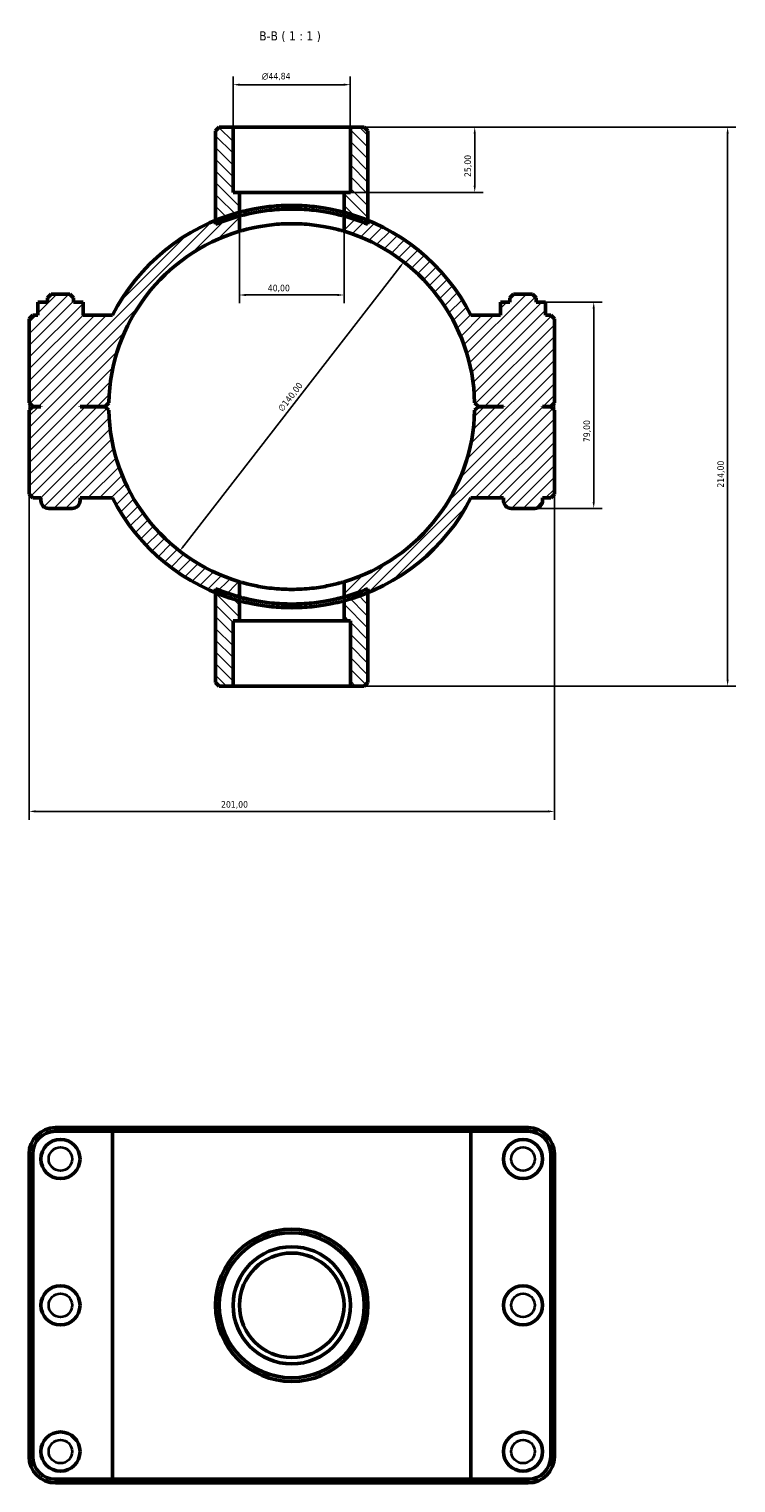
# Model space of a CAD drawing. Header units: millimetres. Extents: x 0 to 902, y -162 to 1184.
# Tile 6 of 6: x 326 to 596, y 627 to 1184. Entities that reach past the tile are written whole.
import ezdxf

# ---------------------------------------------------------------- set-up
doc = ezdxf.new("R2010")
doc.units = ezdxf.units.MM
for name, color, linetype, lineweight in [('Dimension (ISO)', 7, 'Continuous', 25), ('Hatch (ISO)', 7, 'Continuous', 18), ('Symbol (ISO)', 7, 'Continuous', 25), ('Visible (ISO)', 7, 'Continuous', 50), ('Visible Narrow (ISO)', 7, 'Continuous', 35)]:
    doc.layers.add(name, color=color, linetype=linetype, lineweight=lineweight)
doc.styles.add('Label Text (ISO)', font='tahoma.ttf')
doc.styles.add('Note Text (ISO)', font='tahoma.ttf')
doc.dimstyles.new('Default (ISO)', dxfattribs={"dimtxt": 2.5, "dimasz": 2.5, "dimexe": 3.175, "dimexo": 0, "dimgap": 0.762, "dimtad": 1, "dimrnd": 1e-08, "dimzin": 0, "dimtxsty": 'Note Text (ISO)', "dimcen": 0.09, "dimdle": 10, "dimclrd": 256, "dimclre": 256, "dimclrt": 232, "dimazin": 0, "dimtfac": 1.40208, "dimtmove": 0, "dimatfit": 3, "dimfxl": 1, "dimtolj": 1, "dimtzin": 0, "dimlwd": -1, "dimlwe": -1, "dimarcsym": 0})

# ---------------------------------------------------------------- blocks, each defined once
blk = doc.blocks.new('*D7')
at = {"layer": 'Defpoints', "color": 0, "transparency": 16777216}
for p in [(448.95, 1146.06), (446.53, 1121.06), (496.54, 1121.06)]:
    blk.add_point(p, dxfattribs=at)
at = {"layer": 'Dimension (ISO)', "transparency": 16777216}
for p, q in [((448.95, 1146.06), (499.72, 1146.06)), ((496.54, 1143.56), (496.54, 1123.56)), ((446.53, 1121.06), (499.72, 1121.06))]:
    blk.add_line(p, q, dxfattribs=at)
for points in [[(496.13, 1143.56), (496.96, 1143.56), (496.54, 1146.06)], [(496.13, 1123.56), (496.96, 1123.56), (496.54, 1121.06)]]:
    blk.add_solid(points, dxfattribs=at)
at = {"layer": 'Dimension (ISO)', "color": 232, "true_color": 0xca0064, "transparency": 16777216, "insert": (492.61, 1126.95), "char_height": 2.5, "attachment_point": 1, "rotation": 90, "style": 'Note Text (ISO)'}
blk.add_mtext('\\A1;25,00', dxfattribs=at)
blk = doc.blocks.new('*D8')
at = {"layer": 'Defpoints', "color": 0, "transparency": 16777216}
for p in [(404.11, 1162.27), (404.11, 1146.06), (448.95, 1146.06)]:
    blk.add_point(p, dxfattribs=at)
at = {"layer": 'Dimension (ISO)', "transparency": 16777216}
for p, q in [((404.11, 1146.06), (404.11, 1165.45)), ((448.95, 1146.06), (448.95, 1165.45)), ((446.45, 1162.27), (406.61, 1162.27))]:
    blk.add_line(p, q, dxfattribs=at)
for points in [[(406.61, 1162.69), (406.61, 1161.86), (404.11, 1162.27)], [(446.45, 1162.69), (446.45, 1161.86), (448.95, 1162.27)]]:
    blk.add_solid(points, dxfattribs=at)
at = {"layer": 'Dimension (ISO)', "color": 232, "true_color": 0xca0064, "transparency": 16777216, "insert": (415.04, 1166.8), "char_height": 2.5, "attachment_point": 1, "style": 'Note Text (ISO)'}
blk.add_mtext('\\A1;\\fAIGDT|b0|i0;\\H2.5000;\\ln\\fTahoma|b0|i0;\\H2.5000;44,84', dxfattribs=at)
blk = doc.blocks.new('*D9')
at = {"layer": 'Defpoints', "color": 0, "transparency": 16777216}
for p in [(469.4, 1094.4), (383.66, 983.72)]:
    blk.add_point(p, dxfattribs=at)
at = {"layer": 'Dimension (ISO)', "transparency": 16777216}
blk.add_line((385.19, 985.7), (467.87, 1092.42), dxfattribs=at)
blk.add_arc((426.53, 1039.06), 70, 49.637, 73.399, dxfattribs=at)
for points in [[(467.54, 1092.68), (468.2, 1092.17), (469.4, 1094.4)], [(384.86, 985.95), (385.52, 985.44), (383.66, 983.72)]]:
    blk.add_solid(points, dxfattribs=at)
at = {"layer": 'Dimension (ISO)', "color": 232, "true_color": 0xca0064, "transparency": 16777216, "insert": (421.02, 1038.44), "char_height": 2.5, "attachment_point": 1, "rotation": 52.2357, "style": 'Note Text (ISO)'}
blk.add_mtext('\\A1;∅140,00', dxfattribs=at)
blk = doc.blocks.new('*D10')
at = {"layer": 'Defpoints', "color": 0, "transparency": 16777216}
for p in [(523.66, 1079.06), (519.53, 1000.06), (542.08, 1000.06)]:
    blk.add_point(p, dxfattribs=at)
at = {"layer": 'Dimension (ISO)', "transparency": 16777216}
for p, q in [((523.66, 1079.06), (545.26, 1079.06)), ((542.08, 1076.56), (542.08, 1002.56)), ((519.53, 1000.06), (545.26, 1000.06))]:
    blk.add_line(p, q, dxfattribs=at)
for points in [[(541.66, 1076.56), (542.5, 1076.56), (542.08, 1079.06)], [(541.66, 1002.56), (542.5, 1002.56), (542.08, 1000.06)]]:
    blk.add_solid(points, dxfattribs=at)
at = {"layer": 'Dimension (ISO)', "color": 232, "true_color": 0xca0064, "transparency": 16777216, "insert": (538.15, 1025.44), "char_height": 2.5, "attachment_point": 1, "rotation": 90, "style": 'Note Text (ISO)'}
blk.add_mtext('\\A1;79,00', dxfattribs=at)
blk = doc.blocks.new('*D11')
at = {"layer": 'Defpoints', "color": 0, "transparency": 16777216}
for p in [(406.53, 1111.97), (446.53, 1111.97), (406.53, 1081.76)]:
    blk.add_point(p, dxfattribs=at)
at = {"layer": 'Dimension (ISO)', "transparency": 16777216}
for p, q in [((406.53, 1111.97), (406.53, 1078.58)), ((446.53, 1111.97), (446.53, 1078.58)), ((444.03, 1081.76), (409.03, 1081.76))]:
    blk.add_line(p, q, dxfattribs=at)
for points in [[(409.03, 1082.18), (409.03, 1081.34), (406.53, 1081.76)], [(444.03, 1082.18), (444.03, 1081.34), (446.53, 1081.76)]]:
    blk.add_solid(points, dxfattribs=at)
at = {"layer": 'Dimension (ISO)', "color": 232, "true_color": 0xca0064, "transparency": 16777216, "insert": (417.36, 1085.69), "char_height": 2.5, "attachment_point": 1, "style": 'Note Text (ISO)'}
blk.add_mtext('\\A1;40,00', dxfattribs=at)
blk = doc.blocks.new('*D12')
at = {"layer": 'Defpoints', "color": 0, "transparency": 16777216}
for p in [(448.95, 1146.06), (448.95, 932.06), (593.32, 932.06)]:
    blk.add_point(p, dxfattribs=at)
at = {"layer": 'Dimension (ISO)', "transparency": 16777216}
for p, q in [((448.95, 1146.06), (596.49, 1146.06)), ((593.32, 1143.56), (593.32, 934.56)), ((448.95, 932.06), (596.49, 932.06))]:
    blk.add_line(p, q, dxfattribs=at)
for points in [[(592.9, 1143.56), (593.73, 1143.56), (593.32, 1146.06)], [(592.9, 934.56), (593.73, 934.56), (593.32, 932.06)]]:
    blk.add_solid(points, dxfattribs=at)
at = {"layer": 'Dimension (ISO)', "color": 232, "true_color": 0xca0064, "transparency": 16777216, "insert": (589.38, 1008.01), "char_height": 2.5, "attachment_point": 1, "rotation": 90, "style": 'Note Text (ISO)'}
blk.add_mtext('\\A1;214,00', dxfattribs=at)
blk = doc.blocks.new('*D13')
at = {"layer": 'Defpoints', "color": 0, "transparency": 16777216}
for p in [(326.03, 1040.51), (527.03, 1040.51), (326.03, 884.07)]:
    blk.add_point(p, dxfattribs=at)
at = {"layer": 'Dimension (ISO)', "transparency": 16777216}
for p, q in [((326.03, 1040.51), (326.03, 880.9)), ((527.03, 1040.51), (527.03, 880.9)), ((524.53, 884.07), (328.53, 884.07))]:
    blk.add_line(p, q, dxfattribs=at)
for points in [[(328.53, 884.49), (328.53, 883.65), (326.03, 884.07)], [(524.53, 884.49), (524.53, 883.65), (527.03, 884.07)]]:
    blk.add_solid(points, dxfattribs=at)
at = {"layer": 'Dimension (ISO)', "color": 232, "true_color": 0xca0064, "transparency": 16777216, "insert": (399.48, 888.01), "char_height": 2.5, "attachment_point": 1, "style": 'Note Text (ISO)'}
blk.add_mtext('\\A1;201,00', dxfattribs=at)

msp = doc.modelspace()

# ---------------------------------------------------------------- hatches: boundary and pattern name
at = {"layer": 'Hatch (ISO)'}
h = msp.add_hatch(dxfattribs=at)
h.set_pattern_fill('ANSI31', color=256, scale=25.4, angle=90.00021, style=0)
h.set_pattern_definition([(135.0002, (0, 0), (-2.245056, -2.245072), [])])
edge = h.paths.add_edge_path()
edge.add_line((404.109, 1121.061), (404.109, 1146.061))
edge.add_line((404.109, 1146.061), (398.782, 1146.061))
edge.add_line((398.782, 1146.061), (397.382, 1144.661))
edge.add_line((397.382, 1144.661), (397.382, 1110.33))
edge.add_line((397.382, 1110.33), (397.382, 1108.815))
edge.add_ellipse((426.531, 1039.061), major_axis=(-29.149, 69.754), ratio=1, start_angle=352.66097, end_angle=360, ccw=False)
edge.add_line((406.531, 1111.967), (406.531, 1121.061))
edge.add_line((406.531, 1121.061), (404.109, 1121.061))
edge = h.paths.add_edge_path()
edge.add_line((448.954, 1146.061), (448.954, 1121.061))
edge.add_line((448.954, 1121.061), (446.531, 1121.061))
edge.add_line((446.531, 1121.061), (446.531, 1111.967))
edge.add_ellipse((426.531, 1039.061), major_axis=(20, 72.907), ratio=1, start_angle=352.66097, end_angle=360, ccw=False)
edge.add_line((455.68, 1108.815), (455.68, 1110.33))
edge.add_line((455.68, 1110.33), (455.68, 1144.661))
edge.add_line((455.68, 1144.661), (454.28, 1146.061))
edge.add_line((454.28, 1146.061), (448.954, 1146.061))
edge = h.paths.add_edge_path()
edge.add_line((406.531, 957.061), (406.531, 966.154))
edge.add_ellipse((426.531, 1039.061), major_axis=(-20, -72.907), ratio=1, start_angle=352.66097, end_angle=360, ccw=False)
edge.add_line((397.382, 969.306), (397.382, 967.791))
edge.add_line((397.382, 967.791), (397.382, 933.461))
edge.add_line((397.382, 933.461), (398.782, 932.061))
edge.add_line((398.782, 932.061), (404.109, 932.061))
edge.add_line((404.109, 932.061), (404.109, 957.061))
edge.add_line((404.109, 957.061), (406.531, 957.061))
edge = h.paths.add_edge_path()
edge.add_line((446.531, 966.154), (446.531, 957.061))
edge.add_line((446.531, 957.061), (448.954, 957.061))
edge.add_line((448.954, 957.061), (448.954, 932.061))
edge.add_line((448.954, 932.061), (454.28, 932.061))
edge.add_line((454.28, 932.061), (455.68, 933.461))
edge.add_line((455.68, 933.461), (455.68, 967.791))
edge.add_line((455.68, 967.791), (455.68, 969.306))
edge.add_ellipse((426.531, 1039.061), major_axis=(29.149, -69.754), ratio=1, start_angle=352.66097, end_angle=360, ccw=False)
h = msp.add_hatch(dxfattribs=at)
h.set_pattern_fill('ANSI31', color=256, scale=25.4, style=0)
h.set_pattern_definition([(45, (0, 0), (-2.245064, 2.245064), [])])
edge = h.paths.add_edge_path()
edge.add_line((525.631, 1039.111), (527.031, 1040.511))
edge.add_line((527.031, 1040.511), (527.031, 1072.661))
edge.add_line((527.031, 1072.661), (525.631, 1074.061))
edge.add_line((525.631, 1074.061), (523.665, 1074.061))
edge.add_line((523.665, 1074.061), (523.665, 1079.061))
edge.add_line((523.665, 1079.061), (520.031, 1079.061))
edge.add_line((520.031, 1079.061), (520.031, 1080.661))
edge.add_line((520.031, 1080.661), (518.631, 1082.061))
edge.add_line((518.631, 1082.061), (511.431, 1082.061))
edge.add_line((511.431, 1082.061), (510.031, 1080.661))
edge.add_line((510.031, 1080.661), (510.031, 1079.061))
edge.add_line((510.031, 1079.061), (506.398, 1079.061))
edge.add_line((506.398, 1079.061), (506.398, 1074.061))
edge.add_line((506.398, 1074.061), (495.117, 1074.061))
edge.add_ellipse((426.531, 1039.061), major_axis=(68.586, 35), ratio=1, start_angle=0, end_angle=40.71969)
edge.add_ellipse((426.531, 1039.061), major_axis=(29.149, 71.269), ratio=1, start_angle=0, end_angle=7.18997)
edge.add_line((446.531, 1113.418), (446.531, 1106.143))
edge.add_ellipse((426.531, 1039.061), major_axis=(20, 67.082), ratio=1, start_angle=287.78841, end_angle=360, ccw=False)
edge.add_line((496.516, 1040.511), (497.931, 1039.111))
edge.add_line((497.931, 1039.111), (507.531, 1039.111))
edge.add_line((507.531, 1039.111), (507.531, 1039.011))
edge.add_line((507.531, 1039.011), (497.931, 1039.011))
edge.add_line((497.931, 1039.011), (496.516, 1037.611))
edge.add_ellipse((426.531, 1039.061), major_axis=(69.985, -1.45), ratio=1, start_angle=287.78841, end_angle=360, ccw=False)
edge.add_line((446.531, 971.979), (446.531, 964.703))
edge.add_ellipse((426.531, 1039.061), major_axis=(20, -74.357), ratio=1, start_angle=0, end_angle=7.18997)
edge.add_ellipse((426.531, 1039.061), major_axis=(29.149, -71.269), ratio=1, start_angle=0, end_angle=40.71969)
edge.add_line((495.117, 1004.061), (507.531, 1004.061))
edge.add_line((507.531, 1004.061), (507.531, 1003.061))
edge.add_ellipse((510.531, 1003.061), major_axis=(-3, 0), ratio=1, start_angle=0, end_angle=90)
edge.add_line((510.531, 1000.061), (519.531, 1000.061))
edge.add_ellipse((519.531, 1003.061), major_axis=(0, -3), ratio=1, start_angle=0, end_angle=90)
edge.add_line((522.531, 1003.061), (522.531, 1004.061))
edge.add_line((522.531, 1004.061), (525.631, 1004.061))
edge.add_line((525.631, 1004.061), (527.031, 1005.461))
edge.add_line((527.031, 1005.461), (527.031, 1037.611))
edge.add_line((527.031, 1037.611), (525.631, 1039.011))
edge.add_line((525.631, 1039.011), (522.531, 1039.011))
edge.add_line((522.531, 1039.011), (522.531, 1039.111))
edge.add_line((522.531, 1039.111), (525.631, 1039.111))
edge = h.paths.add_edge_path()
edge.add_line((326.031, 1040.511), (327.431, 1039.111))
edge.add_line((327.431, 1039.111), (330.531, 1039.111))
edge.add_line((330.531, 1039.111), (330.531, 1039.011))
edge.add_line((330.531, 1039.011), (327.431, 1039.011))
edge.add_line((327.431, 1039.011), (326.031, 1037.611))
edge.add_line((326.031, 1037.611), (326.031, 1005.461))
edge.add_line((326.031, 1005.461), (327.431, 1004.061))
edge.add_line((327.431, 1004.061), (330.531, 1004.061))
edge.add_line((330.531, 1004.061), (330.531, 1003.061))
edge.add_ellipse((333.531, 1003.061), major_axis=(-3, 0), ratio=1, start_angle=0, end_angle=90)
edge.add_line((333.531, 1000.061), (342.531, 1000.061))
edge.add_ellipse((342.531, 1003.061), major_axis=(0, -3), ratio=1, start_angle=0, end_angle=90)
edge.add_line((345.531, 1003.061), (345.531, 1004.061))
edge.add_line((345.531, 1004.061), (357.946, 1004.061))
edge.add_ellipse((426.531, 1039.061), major_axis=(-68.586, -35), ratio=1, start_angle=0, end_angle=40.71969)
edge.add_ellipse((426.531, 1039.061), major_axis=(-29.149, -71.269), ratio=1, start_angle=0, end_angle=7.18997)
edge.add_line((406.531, 964.703), (406.531, 971.979))
edge.add_ellipse((426.531, 1039.061), major_axis=(-20, -67.082), ratio=1, start_angle=287.78841, end_angle=360, ccw=False)
edge.add_line((356.546, 1037.611), (355.131, 1039.011))
edge.add_line((355.131, 1039.011), (345.531, 1039.011))
edge.add_line((345.531, 1039.011), (345.531, 1039.111))
edge.add_line((345.531, 1039.111), (355.131, 1039.111))
edge.add_line((355.131, 1039.111), (356.546, 1040.511))
edge.add_ellipse((426.531, 1039.061), major_axis=(-69.985, 1.45), ratio=1, start_angle=287.78841, end_angle=360, ccw=False)
edge.add_line((406.531, 1106.143), (406.531, 1113.418))
edge.add_ellipse((426.531, 1039.061), major_axis=(-20, 74.357), ratio=1, start_angle=0, end_angle=7.18997)
edge.add_ellipse((426.531, 1039.061), major_axis=(-29.149, 71.269), ratio=1, start_angle=0, end_angle=40.71969)
edge.add_line((357.946, 1074.061), (346.665, 1074.061))
edge.add_line((346.665, 1074.061), (346.665, 1079.061))
edge.add_line((346.665, 1079.061), (343.031, 1079.061))
edge.add_line((343.031, 1079.061), (343.031, 1080.661))
edge.add_line((343.031, 1080.661), (341.631, 1082.061))
edge.add_line((341.631, 1082.061), (334.431, 1082.061))
edge.add_line((334.431, 1082.061), (333.031, 1080.661))
edge.add_line((333.031, 1080.661), (333.031, 1079.061))
edge.add_line((333.031, 1079.061), (329.398, 1079.061))
edge.add_line((329.398, 1079.061), (329.398, 1074.061))
edge.add_line((329.398, 1074.061), (327.431, 1074.061))
edge.add_line((327.431, 1074.061), (326.031, 1072.661))
edge.add_line((326.031, 1072.661), (326.031, 1040.511))

# ---------------------------------------------------------------- linework, layer by layer
at = {"layer": 'Visible (ISO)'}
for p, q in [((398.782, 1146.061), (397.382, 1144.661)), ((397.382, 1144.661), (397.382, 1108.815)), ((404.109, 1146.061), (398.782, 1146.061)), ((404.109, 1121.061), (404.109, 1146.061)), ((404.109, 1146.061), (448.954, 1146.061)), ((448.954, 1146.061), (448.954, 1121.061)), ((454.28, 1146.061), (448.954, 1146.061)), ((455.68, 1144.661), (454.28, 1146.061)), ((455.68, 1108.815), (455.68, 1144.661)), ((406.531, 1121.061), (404.109, 1121.061)), ((406.531, 1111.967), (406.531, 1121.061)), ((406.531, 1121.061), (446.531, 1121.061)), ((448.954, 1121.061), (446.531, 1121.061)), ((446.531, 1121.061), (446.531, 1111.967)), ((406.531, 1106.143), (406.531, 1113.418)), ((446.531, 1113.418), (446.531, 1106.143)), ((334.431, 1082.061), (333.031, 1080.661)), ((333.031, 1080.661), (333.031, 1079.061)), ((341.631, 1082.061), (334.431, 1082.061)), ((343.031, 1080.661), (341.631, 1082.061)), ((343.031, 1079.061), (343.031, 1080.661)), ((511.431, 1082.061), (510.031, 1080.661)), ((510.031, 1080.661), (510.031, 1079.061)), ((518.631, 1082.061), (511.431, 1082.061)), ((520.031, 1080.661), (518.631, 1082.061)), ((520.031, 1079.061), (520.031, 1080.661)), ((329.371, 1079.061), (329.398, 1079.061)), ((329.371, 1074.061), (329.371, 1079.061)), ((333.031, 1079.061), (329.398, 1079.061)), ((329.398, 1079.061), (329.398, 1074.061)), ((346.665, 1079.061), (343.031, 1079.061)), ((346.665, 1074.061), (346.665, 1079.061)), ((346.665, 1079.061), (346.691, 1079.061)), ((346.691, 1074.061), (346.691, 1079.061)), ((506.398, 1079.061), (506.371, 1079.061)), ((506.371, 1074.061), (506.371, 1079.061)), ((510.031, 1079.061), (506.398, 1079.061)), ((506.398, 1079.061), (506.398, 1074.061)), ((523.665, 1079.061), (520.031, 1079.061)), ((523.665, 1074.061), (523.665, 1079.061)), ((523.691, 1079.061), (523.665, 1079.061)), ((523.691, 1074.061), (523.691, 1079.061)), ((327.431, 1074.061), (326.031, 1072.661)), ((326.031, 1072.661), (326.031, 1040.511)), ((329.398, 1074.061), (327.431, 1074.061)), ((357.946, 1074.061), (346.665, 1074.061)), ((506.398, 1074.061), (495.117, 1074.061)), ((525.631, 1074.061), (523.665, 1074.061)), ((527.031, 1072.661), (525.631, 1074.061)), ((527.031, 1040.511), (527.031, 1072.661)), ((326.031, 1040.511), (327.431, 1039.111)), ((327.431, 1039.011), (326.031, 1037.611)), ((326.031, 1037.611), (326.031, 1005.461)), ((327.431, 1039.111), (330.531, 1039.111)), ((330.531, 1039.011), (327.431, 1039.011)), ((330.531, 1039.111), (330.531, 1039.011)), ((345.531, 1039.011), (345.531, 1039.111)), ((345.531, 1039.111), (355.131, 1039.111)), ((355.131, 1039.011), (345.531, 1039.011)), ((355.131, 1039.111), (356.546, 1040.511)), ((356.546, 1037.611), (355.131, 1039.011)), ((496.516, 1040.511), (497.931, 1039.111)), ((497.931, 1039.011), (496.516, 1037.611)), ((497.931, 1039.111), (507.531, 1039.111)), ((507.531, 1039.011), (497.931, 1039.011)), ((507.531, 1039.111), (507.531, 1039.011)), ((522.531, 1039.011), (522.531, 1039.111)), ((522.531, 1039.111), (525.631, 1039.111)), ((525.631, 1039.011), (522.531, 1039.011)), ((525.631, 1039.111), (527.031, 1040.511)), ((527.031, 1037.611), (525.631, 1039.011)), ((527.031, 1005.461), (527.031, 1037.611)), ((326.031, 1005.461), (327.431, 1004.061)), ((327.431, 1004.061), (330.531, 1004.061)), ((330.531, 1004.061), (330.531, 1003.061)), ((345.531, 1003.061), (345.531, 1004.061)), ((345.531, 1004.061), (357.946, 1004.061)), ((495.117, 1004.061), (507.531, 1004.061)), ((507.531, 1004.061), (507.531, 1003.061)), ((522.531, 1003.061), (522.531, 1004.061)), ((522.531, 1004.061), (525.631, 1004.061)), ((525.631, 1004.061), (527.031, 1005.461)), ((333.531, 1000.061), (342.531, 1000.061)), ((510.531, 1000.061), (519.531, 1000.061)), ((397.382, 969.306), (397.382, 933.461)), ((406.531, 964.703), (406.531, 971.979)), ((446.531, 971.979), (446.531, 964.703)), ((455.68, 933.461), (455.68, 969.306)), ((406.531, 957.061), (406.531, 966.154)), ((446.531, 966.154), (446.531, 957.061)), ((404.109, 932.061), (404.109, 957.061)), ((404.109, 957.061), (406.531, 957.061)), ((446.531, 957.061), (406.531, 957.061)), ((446.531, 957.061), (448.954, 957.061)), ((448.954, 957.061), (448.954, 932.061)), ((397.382, 933.461), (398.782, 932.061)), ((398.782, 932.061), (404.109, 932.061)), ((448.954, 932.061), (404.109, 932.061)), ((448.954, 932.061), (454.28, 932.061)), ((454.28, 932.061), (455.68, 933.461)), ((358.808, 763.001), (336.081, 763.001)), ((358.808, 763.001), (494.254, 763.001)), ((516.981, 763.001), (494.254, 763.001)), ((336.081, 761.601), (357.946, 761.601)), ((495.117, 761.601), (357.946, 761.601)), ((357.946, 628.401), (357.946, 761.601)), ((495.117, 761.601), (516.981, 761.601)), ((495.117, 628.401), (495.117, 761.601)), ((326.031, 752.951), (326.031, 637.051)), ((327.431, 637.051), (327.431, 752.951)), ((525.631, 752.951), (525.631, 637.051)), ((527.031, 637.051), (527.031, 752.951)), ((357.946, 628.401), (336.081, 628.401)), ((336.081, 627.001), (358.808, 627.001)), ((357.946, 628.401), (495.117, 628.401)), ((494.254, 627.001), (358.808, 627.001)), ((494.254, 627.001), (516.981, 627.001)), ((516.981, 628.401), (495.117, 628.401))]:
    msp.add_line(p, q, dxfattribs=at)
for centre, radius in [((338.031, 751.001), 7.5), ((515.031, 751.001), 7.5), ((426.531, 695.001), 29.149), ((426.531, 695.001), 27.749), ((426.531, 695.001), 22.422), ((426.531, 695.001), 20), ((338.031, 695.001), 7.5), ((515.031, 695.001), 7.5), ((338.031, 639.001), 7.5), ((515.031, 639.001), 7.5)]:
    msp.add_circle(centre, radius, dxfattribs=at)
for centre, radius, start, end in [((426.531, 1039.061), 77, 105.05465, 152.96431), ((426.531, 1039.061), 77, 27.03569, 74.94535), ((426.531, 1039.061), 75.6, 105.34023, 112.67926), ((426.531, 1039.061), 75.6, 67.32074, 74.65977), ((426.531, 1039.061), 70, 106.60155, 178.81314), ((426.531, 1039.061), 70, 1.18686, 73.39845), ((426.531, 1039.061), 70, 181.18686, 253.39845), ((426.531, 1039.061), 70, 286.60155, 358.81314), ((333.531, 1003.061), 3, 180, 270), ((342.531, 1003.061), 3, 270, 0), ((426.531, 1039.061), 77, 207.03569, 254.94535), ((426.531, 1039.061), 77, 285.05465, 332.96431), ((510.531, 1003.061), 3, 180, 270), ((519.531, 1003.061), 3, 270, 0), ((426.531, 1039.061), 75.6, 247.32074, 254.65977), ((426.531, 1039.061), 75.6, 285.34023, 292.67926), ((336.081, 752.951), 10.05, 90, 180), ((516.981, 752.951), 10.05, 0, 90), ((336.081, 752.951), 8.65, 90, 180), ((516.981, 752.951), 8.65, 0, 90), ((336.081, 637.051), 10.05, 180, 270), ((336.081, 637.051), 8.65, 180, 270), ((516.981, 637.051), 10.05, 270, 0), ((516.981, 637.051), 8.65, 270, 0)]:
    msp.add_arc(centre, radius, start, end, dxfattribs=at)
for points, knots in [([(406.531, 1113.418), (406.531, 1113.418), (406.653, 1113.451), (407.162, 1113.585), (407.549, 1113.686), (408.571, 1113.939), (409.207, 1114.09), (410.673, 1114.414), (411.504, 1114.586), (413.274, 1114.916), (414.273, 1115.087), (416.452, 1115.406), (417.63, 1115.555), (420.093, 1115.801), (421.378, 1115.899), (423.966, 1116.029), (425.269, 1116.061), (427.793, 1116.061), (429.096, 1116.029), (431.684, 1115.899), (432.97, 1115.801), (435.432, 1115.555), (436.611, 1115.406), (438.789, 1115.087), (439.789, 1114.916), (441.558, 1114.586), (442.389, 1114.414), (443.855, 1114.09), (444.491, 1113.939), (445.513, 1113.686), (445.901, 1113.585), (446.41, 1113.451), (446.531, 1113.418), (446.531, 1113.418)], [6.0570295, 6.0570295, 6.0570295, 6.0570295, 6.4356248, 6.4356248, 6.8142202, 6.8142202, 7.1928155, 7.1928155, 7.5714108, 7.5714108, 7.9499442, 7.9499442, 8.3284775, 8.3284775, 8.7070109, 8.7070109, 9.0855442, 9.0855442, 9.4640776, 9.4640776, 9.842611, 9.842611, 10.2211443, 10.2211443, 10.5996777, 10.5996777, 10.978273, 10.978273, 11.3568683, 11.3568683, 11.7354637, 11.7354637, 12.114059, 12.114059, 12.114059, 12.114059]), ([(406.531, 1111.967), (406.531, 1111.967), (406.653, 1112.001), (407.162, 1112.138), (407.549, 1112.241), (408.572, 1112.498), (409.207, 1112.653), (410.674, 1112.983), (411.505, 1113.158), (413.273, 1113.495), (414.273, 1113.668), (416.451, 1113.994), (417.63, 1114.145), (420.092, 1114.396), (421.377, 1114.496), (423.966, 1114.628), (425.269, 1114.661), (427.793, 1114.661), (429.096, 1114.628), (431.685, 1114.496), (432.97, 1114.396), (435.433, 1114.145), (436.611, 1113.994), (438.79, 1113.668), (439.789, 1113.495), (441.558, 1113.158), (442.389, 1112.983), (443.855, 1112.653), (444.491, 1112.498), (445.513, 1112.241), (445.901, 1112.138), (446.41, 1112.001), (446.531, 1111.967), (446.531, 1111.967)], [0, 0, 0, 0, 0.3786705, 0.3786705, 0.757341, 0.757341, 1.1360114, 1.1360114, 1.5146819, 1.5146819, 1.8932855, 1.8932855, 2.2718891, 2.2718891, 2.6504927, 2.6504927, 3.0290963, 3.0290963, 3.4076999, 3.4076999, 3.7863035, 3.7863035, 4.1649071, 4.1649071, 4.5435107, 4.5435107, 4.9221812, 4.9221812, 5.3008517, 5.3008517, 5.6795221, 5.6795221, 6.0581926, 6.0581926, 6.0581926, 6.0581926]), ([(446.531, 1106.143), (446.531, 1106.143), (446.41, 1106.179), (445.9, 1106.328), (445.512, 1106.44), (444.489, 1106.72), (443.854, 1106.888), (442.388, 1107.245), (441.557, 1107.435), (439.79, 1107.8), (438.791, 1107.988), (436.614, 1108.34), (435.435, 1108.503), (432.973, 1108.775), (431.688, 1108.883), (429.098, 1109.026), (427.794, 1109.061), (425.268, 1109.061), (423.964, 1109.026), (421.375, 1108.883), (420.089, 1108.775), (417.627, 1108.503), (416.449, 1108.34), (414.272, 1107.988), (413.273, 1107.8), (411.505, 1107.435), (410.675, 1107.245), (409.209, 1106.888), (408.573, 1106.72), (407.55, 1106.44), (407.163, 1106.328), (406.653, 1106.179), (406.531, 1106.143), (406.531, 1106.143)], [0, 0, 0, 0, 0.3790213, 0.3790213, 0.7580426, 0.7580426, 1.1370638, 1.1370638, 1.5160851, 1.5160851, 1.8950143, 1.8950143, 2.2739434, 2.2739434, 2.6528726, 2.6528726, 3.0318018, 3.0318018, 3.4107309, 3.4107309, 3.7896601, 3.7896601, 4.1685892, 4.1685892, 4.5475184, 4.5475184, 4.9265397, 4.9265397, 5.305561, 5.305561, 5.6845822, 5.6845822, 6.0636035, 6.0636035, 6.0636035, 6.0636035]), ([(406.531, 971.979), (406.531, 971.979), (406.653, 971.942), (407.163, 971.793), (407.55, 971.681), (408.573, 971.401), (409.209, 971.234), (410.675, 970.876), (411.505, 970.687), (413.273, 970.322), (414.272, 970.134), (416.449, 969.782), (417.627, 969.618), (420.089, 969.347), (421.375, 969.239), (423.964, 969.096), (425.268, 969.061), (427.794, 969.061), (429.098, 969.096), (431.688, 969.239), (432.973, 969.347), (435.435, 969.618), (436.614, 969.782), (438.791, 970.134), (439.79, 970.322), (441.557, 970.687), (442.388, 970.876), (443.854, 971.234), (444.489, 971.401), (445.512, 971.681), (445.9, 971.793), (446.41, 971.942), (446.531, 971.979), (446.531, 971.979)], [0, 0, 0, 0, 0.3790213, 0.3790213, 0.7580426, 0.7580426, 1.1370638, 1.1370638, 1.5160851, 1.5160851, 1.8950143, 1.8950143, 2.2739434, 2.2739434, 2.6528726, 2.6528726, 3.0318018, 3.0318018, 3.4107309, 3.4107309, 3.7896601, 3.7896601, 4.1685892, 4.1685892, 4.5475184, 4.5475184, 4.9265397, 4.9265397, 5.305561, 5.305561, 5.6845822, 5.6845822, 6.0636035, 6.0636035, 6.0636035, 6.0636035]), ([(406.531, 966.154), (406.531, 966.154), (406.653, 966.121), (407.162, 965.984), (407.549, 965.881), (408.572, 965.623), (409.207, 965.469), (410.674, 965.139), (411.505, 964.964), (413.273, 964.627), (414.273, 964.453), (416.451, 964.128), (417.63, 963.976), (420.092, 963.725), (421.377, 963.625), (423.966, 963.493), (425.269, 963.461), (427.793, 963.461), (429.096, 963.493), (431.685, 963.625), (432.97, 963.725), (435.433, 963.976), (436.611, 964.128), (438.79, 964.453), (439.789, 964.627), (441.558, 964.964), (442.389, 965.139), (443.855, 965.469), (444.491, 965.623), (445.513, 965.881), (445.901, 965.984), (446.41, 966.121), (446.531, 966.154), (446.531, 966.154)], [6.0581926, 6.0581926, 6.0581926, 6.0581926, 6.4368631, 6.4368631, 6.8155336, 6.8155336, 7.194204, 7.194204, 7.5728745, 7.5728745, 7.9514781, 7.9514781, 8.3300817, 8.3300817, 8.7086853, 8.7086853, 9.0872889, 9.0872889, 9.4658925, 9.4658925, 9.8444961, 9.8444961, 10.2230997, 10.2230997, 10.6017033, 10.6017033, 10.9803738, 10.9803738, 11.3590443, 11.3590443, 11.7377147, 11.7377147, 12.1163852, 12.1163852, 12.1163852, 12.1163852]), ([(446.531, 964.703), (446.531, 964.703), (446.41, 964.67), (445.901, 964.536), (445.513, 964.435), (444.491, 964.183), (443.855, 964.031), (442.389, 963.708), (441.558, 963.536), (439.789, 963.205), (438.789, 963.035), (436.611, 962.715), (435.432, 962.567), (432.97, 962.32), (431.684, 962.222), (429.096, 962.093), (427.793, 962.061), (425.269, 962.061), (423.966, 962.093), (421.378, 962.222), (420.093, 962.32), (417.63, 962.567), (416.452, 962.715), (414.273, 963.035), (413.274, 963.205), (411.504, 963.536), (410.673, 963.708), (409.207, 964.031), (408.571, 964.183), (407.549, 964.435), (407.162, 964.536), (406.653, 964.67), (406.531, 964.703), (406.531, 964.703)], [6.0570295, 6.0570295, 6.0570295, 6.0570295, 6.4356248, 6.4356248, 6.8142202, 6.8142202, 7.1928155, 7.1928155, 7.5714108, 7.5714108, 7.9499442, 7.9499442, 8.3284775, 8.3284775, 8.7070109, 8.7070109, 9.0855442, 9.0855442, 9.4640776, 9.4640776, 9.842611, 9.842611, 10.2211443, 10.2211443, 10.5996777, 10.5996777, 10.978273, 10.978273, 11.3568683, 11.3568683, 11.7354637, 11.7354637, 12.114059, 12.114059, 12.114059, 12.114059])]:
    msp.add_open_spline(points, degree=3, knots=knots, dxfattribs=at)
for points in [[(358.808, 763.001), (358.519, 762.535), (358.232, 762.068), (357.946, 761.601)], [(494.254, 763.001), (494.543, 762.535), (494.831, 762.068), (495.117, 761.601)], [(358.808, 627.001), (358.519, 627.467), (358.232, 627.934), (357.946, 628.401)], [(494.254, 627.001), (494.543, 627.467), (494.831, 627.934), (495.117, 628.401)]]:
    msp.add_open_spline(points, degree=3, dxfattribs=at)
at = {"layer": 'Visible Narrow (ISO)'}
for p, q in [((336.081, 761.671), (336.081, 762.931)), ((516.981, 761.671), (516.981, 762.931)), ((327.361, 752.951), (326.101, 752.951)), ((525.701, 752.951), (526.961, 752.951)), ((327.361, 637.051), (326.101, 637.051)), ((525.701, 637.051), (526.961, 637.051)), ((336.081, 628.331), (336.081, 627.071)), ((516.981, 628.331), (516.981, 627.071))]:
    msp.add_line(p, q, dxfattribs=at)
for centre in [(338.031, 751.001), (515.031, 751.001), (338.031, 695.001), (515.031, 695.001), (338.031, 639.001), (515.031, 639.001)]:
    msp.add_circle(centre, 4.5, dxfattribs=at)

# ---------------------------------------------------------------- texts
at = {"layer": 'Symbol (ISO)', "insert": (414.092, 1178.561), "char_height": 3.5, "attachment_point": 7, "style": 'Label Text (ISO)'}
msp.add_mtext('B-B ( 1 : 1 )', dxfattribs=at)

# ---------------------------------------------------------------- dimensions: what is measured, and where the dimension line sits
at = {"layer": 'Dimension (ISO)'}
dim = msp.add_linear_dim(base=(404.108718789, 1162.274014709), p1=(448.953718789, 1146.060728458), p2=(404.108718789, 1146.060728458), angle=180, text='\\fAIGDT|b0|i0;\\H2.5000;\\ln\\fTahoma|b0|i0;\\H2.5000;<>', dimstyle='Default (ISO)', override={"dimdec": 2, "dimtp": 0, "dimtm": 0, "dimtdec": 2, "dimtofl": 0, "dimatfit": 1}, dxfattribs=at)
dim.commit()
dim.dimension.update_dxf_attribs({"geometry": '*D8', "text_midpoint": (420.625718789, 1162.274014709), "dimtype": 160})
for base, p1, p2, angle, picture, middle in [((496.545, 1121.061), (448.954, 1146.061), (446.531, 1121.061), 90, '*D7', (496.545, 1131.061)), ((593.315, 932.061), (448.954, 1146.061), (448.954, 932.061), 90, '*D12', (593.315, 1013.061)), ((542.08, 1000.061), (523.665, 1079.061), (519.531, 1000.061), 270, '*D10', (542.08, 1029.561))]:
    dim = msp.add_linear_dim(base=base, p1=p1, p2=p2, angle=angle, dimstyle='Default (ISO)', override={"dimdec": 2, "dimtp": 0, "dimtm": 0, "dimtdec": 2, "dimtofl": 0, "dimatfit": 1}, dxfattribs=at)
    dim.commit()
    dim.dimension.update_dxf_attribs({"geometry": picture, "text_midpoint": middle, "dimtype": 160})
for base, p1, p2, picture, middle in [((406.531, 1081.759), (446.531, 1111.967), (406.531, 1111.967), '*D11', (421.531, 1081.759)), ((326.031, 884.071), (527.031, 1040.511), (326.031, 1040.511), '*D13', (404.531, 884.071))]:
    dim = msp.add_linear_dim(base=base, p1=p1, p2=p2, dimstyle='Default (ISO)', override={"dimdec": 2, "dimtp": 0, "dimtm": 0, "dimtdec": 2, "dimtofl": 0, "dimatfit": 1}, dxfattribs=at)
    dim.commit()
    dim.dimension.update_dxf_attribs({"geometry": picture, "text_midpoint": middle, "dimtype": 160})
dim = msp.add_diameter_dim_2p(p1=(383.661, 983.719), p2=(469.401, 1094.398), dimstyle='Default (ISO)', override={"dimdec": 2, "dimlfac": 0.99997, "dimtp": 0, "dimtm": 0, "dimtdec": 2, "dimatfit": 2}, dxfattribs=at)
dim.commit()
dim.dimension.update_dxf_attribs({"geometry": '*D9', "text_midpoint": (428.101, 1041.085), "dimtype": 163})

doc.saveas('drawing.dxf')
